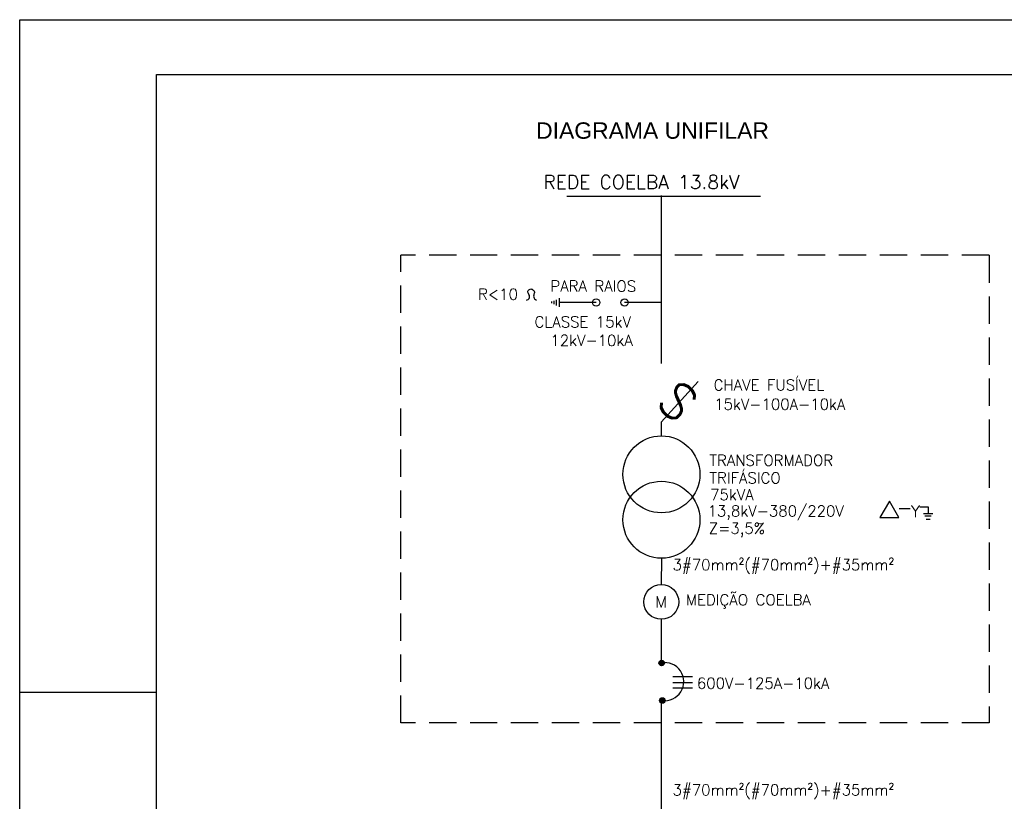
# Model space of a CAD drawing. Header units: millimetres. Extents: x 654.5 to 713.9, y 620.2 to 662.2.
# Tile 2 of 6: x 654.5 to 672.5, y 647.9 to 662.2. Entities that reach past the tile are written whole.
import ezdxf

# ---------------------------------------------------------------- set-up
doc = ezdxf.new("R2010")
doc.units = ezdxf.units.MM
doc.linetypes.add('HIDDEN', pattern=[0.375, 0.25, -0.125])
for name, color, linetype in [('ARQ-FORMATO', 1, 'Continuous'), ('DIAGRAMA', 8, 'Continuous'), ('ELE_SIMB', 8, 'Continuous'), ('ETXT004', 4, 'Continuous'), ('ETXT0090', 8, 'Continuous'), ('TEXTO', 2, 'Continuous')]:
    doc.layers.add(name, color=color, linetype=linetype)
doc.styles.add('ROMANS', font='romans.shx')
doc.styles.add('STYLE-ARIAL_3', font='ARIAL.TTF')

msp = doc.modelspace()

# ---------------------------------------------------------------- hatches: boundary and pattern name
at = {"layer": 'ELE_SIMB', "linetype": 'Continuous'}
for points in [[(666.178, 650.433, 1), (666.279, 650.433, 1)], [(666.191, 649.747, 1), (666.293, 649.747, 1)]]:
    msp.add_hatch(color=256, dxfattribs=at).paths.add_polyline_path(points)

# ---------------------------------------------------------------- linework, layer by layer
at = {"layer": 'ARQ-FORMATO', "color": 2}
msp.add_line((654.482, 649.898), (656.982, 649.898), dxfattribs=at)
msp.add_lwpolyline([(654.482, 662.198), (713.882, 662.198), (713.882, 620.198), (654.482, 620.198)], close=True, dxfattribs=at)
at = {"layer": 'ARQ-FORMATO'}
msp.add_lwpolyline([(656.982, 621.198), (656.982, 661.198), (712.882, 661.198), (712.882, 621.198)], close=True, dxfattribs=at)
at = {"layer": 'DIAGRAMA', "linetype": 'Continuous'}
msp.add_line((666.221, 649.713), (666.221, 646.065), dxfattribs=at)
at = {"layer": 'ELE_SIMB', "linetype": 'Continuous'}
for p, q in [((668.04, 658.968), (664.491, 658.968)), ((666.9, 655.579), (666.222, 654.837)), ((666.436, 650.185), (666.796, 650.185)), ((666.436, 650.079), (666.796, 650.079)), ((666.436, 649.977), (666.796, 649.977))]:
    msp.add_line(p, q, dxfattribs=at)
for points in [[(664.222, 657.016), (664.222, 657.045)], [(664.261, 656.997), (664.261, 657.059)], [(664.307, 656.973), (664.307, 657.078)], [(664.359, 656.947), (664.359, 657.105)], [(665.03, 657.027), (664.359, 657.027)], [(666.222, 657.027), (665.551, 657.027)]]:
    msp.add_lwpolyline(points, dxfattribs=at)
for centre, radius in [((665.03, 657.027), 0.0666), ((665.551, 657.027), 0.0666), ((666.225, 653.883), 0.704), ((666.225, 653.053), 0.704), ((666.222, 651.551), 0.319), ((666.229, 650.433), 0.0508), ((666.242, 649.747), 0.0508)]:
    msp.add_circle(centre, radius, dxfattribs=at)
msp.add_arc((666.286, 650.092), 0.348, 261.6305, 100.5726, dxfattribs=at)
at = {"layer": 'ETXT0090', "linetype": 'Continuous', "ltscale": 2}
for p, q in [((666.222, 658.984), (666.222, 655.912)), ((666.222, 654.837), (666.222, 654.587)), ((666.225, 652.349), (666.222, 651.87)), ((666.222, 651.233), (666.222, 650.483)), ((666.222, 651.106), (666.222, 650.483))]:
    msp.add_line(p, q, dxfattribs=at)
at = {"layer": 'ETXT0090', "linetype": 'HIDDEN', "ltscale": 2}
for p, q in [((661.458, 649.34), (661.458, 657.889)), ((672.222, 657.889), (661.458, 657.889)), ((672.222, 657.889), (672.222, 649.34)), ((672.222, 649.34), (661.458, 649.34))]:
    msp.add_line(p, q, dxfattribs=at)
at = {"layer": 'TEXTO', "color": 2}
msp.add_lwpolyline([(670.396, 653.395), (670.223, 653.096), (670.568, 653.096)], close=True, dxfattribs=at)
for points in [[(670.578, 653.256), (670.774, 653.256)], [(670.956, 653.29), (671.106, 653.29), (671.106, 653.166)], [(671.018, 653.166), (671.194, 653.166)], [(671.046, 653.122), (671.164, 653.122)], [(671.068, 653.063), (671.14, 653.063)]]:
    msp.add_lwpolyline(points, dxfattribs=at)
msp.add_spline([(663.755, 657.071), (663.805, 657.1), (663.801, 657.174), (663.782, 657.232), (663.824, 657.273), (663.873, 657.261), (663.902, 657.224), (663.888, 657.159), (663.904, 657.095), (663.941, 657.071)], degree=3, dxfattribs=at)

# ---------------------------------------------------------------- texts
at = {"layer": 'ELE_SIMB', "linetype": 'Continuous', "style": 'ROMANS'}
msp.add_text('S', height=0.648, rotation=315.6707, dxfattribs=at).set_placement((666.1, 655.182))
msp.add_text('M', height=0.211, dxfattribs=at).set_placement((666.11, 651.446))
at = {"layer": 'ETXT004', "color": 2, "style": 'STYLE-ARIAL_3'}
msp.add_text('DIAGRAMA UNIFILAR', height=0.3, dxfattribs=at).set_placement((663.932, 660.021))
at = {"layer": 'TEXTO', "color": 2, "style": 'ROMANS'}
for s, height, p in [('REDE COELBA 13.8kV', 0.25, (664.065, 659.103)), ('PARA RAIOS', 0.2, (664.193, 657.226)), ('R<10', 0.2, (662.87, 657.078)), ('CLASSE 15kV', 0.2, (663.902, 656.572)), ('12kV-10kA', 0.2, (664.193, 656.233)), ('CHAVE FUSÍVEL', 0.2, (667.18, 655.417)), ('15kV-100A-10kA', 0.2, (667.191, 655.066)), ('TRANSFORMADOR', 0.2, (667.105, 654.039)), ('TRIFÁSICO', 0.2, (667.105, 653.718)), ('75kVA', 0.2, (667.116, 653.412)), ('13,8kV-380/220V', 0.2, (667.069, 653.114)), ('Y', 0.211, (670.794, 653.101)), ('Z=3,5%%%', 0.2, (667.092, 652.796)), ('3#70mm²(#70mm²)+#35mm²', 0.2, (666.429, 652.13)), ('MEDIÇÃO COELBA', 0.2, (666.671, 651.488)), ('600V-125A-10kA', 0.2, (666.874, 649.963)), ('3#70mm²(#70mm²)+#35mm²', 0.2, (666.429, 648.012))]:
    msp.add_text(s, height=height, dxfattribs=at).set_placement(p)

doc.saveas('drawing.dxf')
